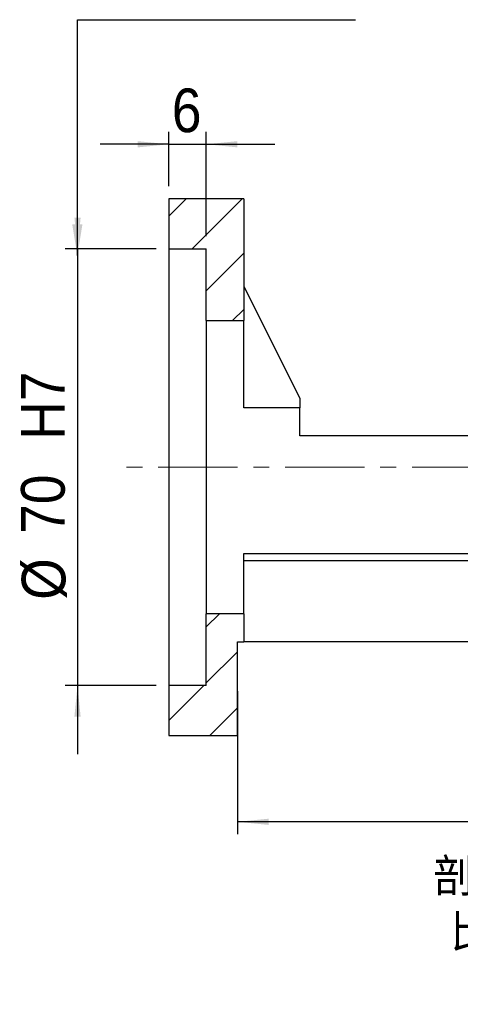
# Model space of a CAD drawing. Header units: millimetres. Extents: x 58 to 533, y 13 to 399.
# Tile 2 of 8: x 367 to 438, y 13 to 171. Entities that reach past the tile are written whole.
import ezdxf

# ---------------------------------------------------------------- set-up
doc = ezdxf.new("R2010")
doc.units = ezdxf.units.MM
doc.header["$LTSCALE"] = 2
doc.linetypes.add('CENTERX2', pattern=[20.32, 12.7, -2.54, 2.54, -2.54])
doc.layers.add('FORMAT', color=7, linetype='Continuous')
doc.styles.add('SLDTEXTSTYLE0', font='GOTHIC.TTF', dxfattribs={"width": 0.913})
doc.styles.add('SLDTEXTSTYLE1', font='GOTHIC.TTF', dxfattribs={"width": 0.913, "bigfont": 'bigfont'})
doc.styles.get("Standard").update_dxf_attribs({"font": 'GOTHIC.TTF'})
doc.dimstyles.new('SLDDIMSTYLE1', dxfattribs={"dimtxt": 0.18, "dimasz": 5, "dimexe": 0, "dimexo": 0.0625, "dimgap": 0, "dimtad": 0, "dimtih": 1, "dimtoh": 1, "dimdec": 0, "dimrnd": 1e-09, "dimzin": 0, "dimdsep": 46, "dimtxsty": 'Standard', "dimsah": 1, "dimcen": 0.09, "dimadec": 0, "dimazin": 0, "dimtfac": 5, "dimtdec": 0, "dimtofl": 0, "dimtmove": 0, "dimatfit": 3, "dimfxl": 0, "dimfrac": 2, "dimtolj": 1, "dimtzin": 0, "dimarcsym": 0})
doc.dimstyles.new('SLDDIMSTYLE2', dxfattribs={"dimtxt": 7, "dimasz": 5, "dimexe": 0, "dimexo": 0.0625, "dimgap": 1.75, "dimtad": 1, "dimrnd": 1e-09, "dimzin": 12, "dimdsep": 46, "dimtxsty": 'SLDTEXTSTYLE0', "dimsah": 1, "dimcen": 0.09, "dimadec": 0, "dimazin": 3, "dimtfac": 1, "dimtofl": 0, "dimtmove": 0, "dimatfit": 3, "dimfxl": 0, "dimfrac": 2, "dimtolj": 1, "dimtzin": 12, "dimarcsym": 0})
doc.dimstyles.new('SLDDIMSTYLE3', dxfattribs={"dimtxt": 7, "dimasz": 5, "dimexe": 0, "dimexo": 0.0625, "dimgap": 1.75, "dimtad": 1, "dimrnd": 1e-09, "dimzin": 12, "dimdsep": 46, "dimtxsty": 'SLDTEXTSTYLE0', "dimsah": 1, "dimcen": 0.09, "dimadec": 0, "dimazin": 3, "dimtfac": 1, "dimtmove": 0, "dimatfit": 0, "dimfxl": 0, "dimfrac": 2, "dimtolj": 1, "dimtzin": 12, "dimarcsym": 0})

# ---------------------------------------------------------------- blocks, each defined once
blk = doc.blocks.new('_D_9')
at = {"layer": 'FORMAT', "color": 7}
for p, q in [((376.57, 134.52), (376.57, 145.52)), ((389.19, 134.52), (374.57, 134.52)), ((376.57, 134.52), (376.57, 64.52)), ((389.19, 64.52), (374.57, 64.52)), ((376.57, 64.52), (376.57, 53.52))]:
    blk.add_line(p, q, dxfattribs=at)
for points in [[(376.57, 134.52), (377.07, 139.52), (376.07, 139.52)], [(376.57, 64.52), (376.07, 59.52), (377.07, 59.52)]]:
    blk.add_solid(points, dxfattribs=at)
at = {"layer": 'FORMAT', "color": 7, "char_height": 7, "attachment_point": 1, "rotation": 90, "style": 'SLDTEXTSTYLE0'}
for s, insert in [('  H7', (367.52, 99.16)), ('70', (367.52, 88.82)), ('%%c', (367.63, 78.26))]:
    blk.add_mtext(s, dxfattribs=dict(at, insert=insert))
blk = doc.blocks.new('_D_10')
at = {"layer": 'FORMAT', "color": 7}
for p, q in [((391.19, 144.52), (391.19, 153.26)), ((397.19, 136.52), (397.19, 153.26)), ((391.19, 151.26), (380.19, 151.26)), ((391.19, 151.26), (397.19, 151.26)), ((397.19, 151.26), (408.19, 151.26))]:
    blk.add_line(p, q, dxfattribs=at)
for points in [[(391.19, 151.26), (386.19, 151.76), (386.19, 150.76)], [(397.19, 151.26), (402.19, 150.76), (402.19, 151.76)]]:
    blk.add_solid(points, dxfattribs=at)
at = {"layer": 'FORMAT', "color": 7, "insert": (391.68, 160.2), "char_height": 7, "attachment_point": 1, "style": 'SLDTEXTSTYLE0'}
blk.add_mtext('6', dxfattribs=at)
blk = doc.blocks.new('_D_13')
at = {"layer": 'FORMAT', "color": 7}
for p, q in [((501.19, 69.52), (501.19, 40.67)), ((402.19, 63.6), (402.19, 40.67)), ((501.19, 42.67), (402.19, 42.67))]:
    blk.add_line(p, q, dxfattribs=at)
for points in [[(402.19, 42.67), (407.19, 42.17), (407.19, 43.17)], [(501.19, 42.67), (496.19, 43.17), (496.19, 42.17)]]:
    blk.add_solid(points, dxfattribs=at)
at = {"layer": 'FORMAT', "color": 7, "insert": (448.33, 51.61), "char_height": 7, "attachment_point": 1, "style": 'SLDTEXTSTYLE0'}
blk.add_mtext('99', dxfattribs=at)
blk = doc.blocks.new('SW_NOTE_2')
at = {"layer": 'FORMAT', "color": 0, "char_height": 5.2917, "attachment_point": 2, "style": 'SLDTEXTSTYLE1'}
for s, insert in [('\\M+19655\\M+196CA\\M+19AA4 H-H', (17.36, 6.76)), ('\\M+194E4\\M+197E1 1 : 2', (17.32, -2.3))]:
    blk.add_mtext(s, dxfattribs=dict(at, insert=insert))

msp = doc.modelspace()

# ---------------------------------------------------------------- hatches: boundary and pattern name
at = {"linetype": 'Continuous', "lineweight": 18}
h = msp.add_hatch(dxfattribs=at)
h.set_pattern_fill('ANSI31', scale=2, style=0)
h.paths.add_polyline_path([(403.19, 123.019), (403.19, 142.519), (391.19, 142.519), (391.19, 134.519), (397.19, 134.519), (397.19, 123.019)], flags=0)
h = msp.add_hatch(dxfattribs=at)
h.set_pattern_fill('ANSI31', scale=2, style=0)
h.paths.add_polyline_path([(397.19, 76.019), (397.19, 64.519), (391.19, 64.519), (391.19, 56.519), (402.19, 56.519), (402.19, 71.519), (403.19, 71.519), (403.19, 76.019)], flags=0)

# ---------------------------------------------------------------- linework, layer by layer
at = {"color": 7, "linetype": 'Continuous', "lineweight": 25}
for p, q in [((391.19, 142.519), (391.19, 134.519)), ((403.19, 142.519), (391.19, 142.519)), ((403.19, 142.519), (403.19, 123.019)), ((391.19, 134.519), (397.19, 134.519)), ((391.19, 134.519), (391.19, 64.519)), ((397.19, 123.019), (397.19, 134.519)), ((403.19, 128.519), (412.19, 110.519)), ((397.19, 123.019), (397.19, 76.019)), ((397.19, 123.019), (403.19, 123.019)), ((403.19, 109.005), (403.19, 123.019)), ((412.19, 110.519), (412.19, 109.005)), ((412.19, 109.005), (403.19, 109.005)), ((412.19, 104.519), (412.19, 109.005)), ((451.19, 104.519), (412.19, 104.519)), ((403.19, 85.695), (465.19, 85.695)), ((403.19, 76.019), (403.19, 85.695)), ((465.19, 84.519), (403.19, 84.519)), ((403.19, 76.019), (397.19, 76.019)), ((397.19, 64.519), (397.19, 76.019)), ((403.19, 76.019), (403.19, 71.519)), ((402.19, 56.519), (402.19, 71.519)), ((402.19, 71.519), (403.19, 71.519)), ((471.19, 71.519), (403.19, 71.519)), ((391.19, 64.519), (391.19, 56.519)), ((397.19, 64.519), (391.19, 64.519)), ((391.19, 56.519), (402.19, 56.519))]:
    msp.add_line(p, q, dxfattribs=at)
at = {"layer": 'FORMAT', "color": 7, "linetype": 'CENTERX2', "lineweight": 18, "ltscale": 0.5}
msp.add_line((503.812, 99.519), (384.353, 99.519), dxfattribs=at)

# ---------------------------------------------------------------- block references
at = {"layer": 'FORMAT'}
msp.add_blockref('SW_NOTE_2', (432.705, 29.925), dxfattribs=at)

# ---------------------------------------------------------------- dimensions: what is measured, and where the dimension line sits
at = {"layer": 'FORMAT', "color": 7}
dim = msp.add_linear_dim(base=(397.19, 151.255), p1=(391.19, 142.519), p2=(397.19, 134.519), dimstyle='SLDDIMSTYLE3', dxfattribs=at)
dim.commit()
dim.dimension.update_dxf_attribs({"geometry": '_D_10', "text_midpoint": (394.269, 151.255), "dimtype": 160})
dim = msp.add_linear_dim(base=(376.573, 64.519), p1=(391.19, 134.519), p2=(391.19, 64.519), angle=90, text='%%c<>  H7', dimstyle='SLDDIMSTYLE3', dxfattribs=at)
dim.commit()
dim.dimension.update_dxf_attribs({"geometry": '_D_9', "text_midpoint": (376.573, 97.073), "dimtype": 160})
dim = msp.add_linear_dim(base=(402.19, 42.669), p1=(501.19, 71.519), p2=(402.19, 65.599), angle=0, dimstyle='SLDDIMSTYLE2', dxfattribs=at)
dim.commit()
dim.dimension.update_dxf_attribs({"geometry": '_D_13', "text_midpoint": (453.5, 42.669), "dimtype": 160})

# ---------------------------------------------------------------- leaders
msp.add_leader([(376.54, 133.441), (376.54, 171.226), (421.088, 171.226)], dimstyle='SLDDIMSTYLE1', dxfattribs=at)

doc.saveas('drawing.dxf')
